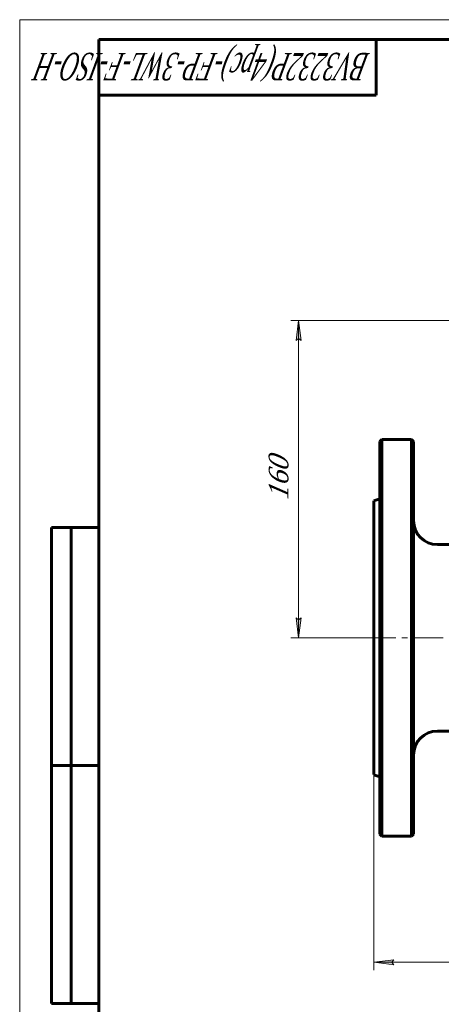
# Model space of a CAD drawing. Header units: millimetres. Extents: x 0 to 614, y 0 to 420.
# Tile 5 of 9: x 0 to 106, y 172 to 420. Entities that reach past the tile are written whole.
import ezdxf

# ---------------------------------------------------------------- set-up
doc = ezdxf.new("R2010")
doc.units = ezdxf.units.MM
for name, pattern in [('K5LT_AXLED', [12, 7.5, -1.5, 1.5, -1.5]), ('K5LT_BASIC', [0]), ('K5LT_THIN', [0])]:
    doc.linetypes.add(name, pattern=pattern)
doc.layers.add('Системный слой', color=7, linetype='Continuous')
doc.layers.add('Системный слой (1)', color=7, linetype='Continuous', true_color=0x6c6c6c)
doc.styles.add('KDIMTEXTSTYLE', font='txt', dxfattribs={"width": 0.96, "oblique": 15, "height": 5})
doc.styles.add('KTEXTSTYLE', font='txt', dxfattribs={"width": 0.96, "height": 5})
doc.dimstyles.new('KDIMSTYLE (0.50)', dxfattribs={"dimtxt": 5, "dimasz": 1, "dimexe": 2, "dimexo": 0, "dimgap": 1, "dimtad": 1, "dimlfac": 2, "dimtxsty": 'KDIMTEXTSTYLE', "dimsah": 1, "dimcen": 0, "dimdle": 1, "dimadec": 0, "dimazin": 0, "dimtfac": 0.667, "dimtmove": 0, "dimatfit": 3, "dimfxl": 1, "dimtvp": 1, "dimtolj": 1, "dimtzin": 0, "dimarcsym": 0})

# ---------------------------------------------------------------- blocks, each defined once
blk = doc.blocks.new('U9')
at = {"layer": 'Системный слой (1)', "color": 143, "linetype": 'K5LT_BASIC', "lineweight": 60, "true_color": 0x33acca}
for p, q in [((89.42, 264.16), (89.42, 298.66)), ((89.42, 229.66), (89.42, 264.16))]:
    blk.add_line(p, q, dxfattribs=at)
blk = doc.blocks.new('U16')
at = {"layer": 'Системный слой (1)', "color": 143, "linetype": 'K5LT_BASIC', "lineweight": 60, "true_color": 0x33acca}
for p, q in [((99.42, 264.16), (99.42, 313.66)), ((99.42, 214.66), (99.42, 264.16))]:
    blk.add_line(p, q, dxfattribs=at)
blk = doc.blocks.new('U22')
at = {"layer": 'Системный слой (1)', "color": 143, "linetype": 'K5LT_BASIC', "lineweight": 60, "true_color": 0x33acca}
for p, q in [((90.92, 313.66), (90.92, 264.16)), ((90.92, 264.16), (90.92, 214.66))]:
    blk.add_line(p, q, dxfattribs=at)
blk = doc.blocks.new('D1')
at = {"layer": 'Системный слой (1)'}
for points in [[(71.06, 339.16), (70.4, 344.16), (69.74, 339.16), (70.4, 339.66)], [(70.4, 264.16), (71.06, 269.16), (70.4, 268.66), (69.74, 269.16)]]:
    blk.add_hatch(color=7, dxfattribs=at).paths.add_polyline_path(points)
at = {"layer": 'Системный слой (1)', "color": 7, "linetype": 'K5LT_THIN', "lineweight": 18, "true_color": 0xffffff}
for p, q in [((159.42, 344.16), (68.4, 344.16)), ((69.74, 339.16), (70.4, 344.16)), ((70.4, 344.16), (71.06, 339.16)), ((70.4, 339.66), (69.74, 339.16)), ((71.06, 339.16), (70.4, 339.66)), ((70.4, 264.16), (69.74, 269.16)), ((69.74, 269.16), (70.4, 268.66)), ((70.4, 268.66), (71.06, 269.16)), ((71.06, 269.16), (70.4, 264.16)), ((89.42, 264.16), (68.4, 264.16))]:
    blk.add_line(p, q, dxfattribs=at)
blk.add_wipeout([(69.4, 298.95), (62.02, 298.95), (62.02, 308.95), (69.4, 308.95)]).dxf.layer = 'Системный слой (1)'
blk.add_line((70.4, 344.16), (70.4, 264.16), dxfattribs=at)
at = {"layer": 'Системный слой (1)', "color": 7, "insert": (62.81, 298.95), "char_height": 5, "attachment_point": 1, "rotation": 90, "style": 'KTEXTSTYLE'}
blk.add_mtext('\\fArial|b0|c204|p34;\\H5.0;\\W1.000;\\Q15;\\fGOST Type AU|b0|i0|c204|p34;\\Q15;\\W0.960;160', dxfattribs=at)
blk = doc.blocks.new('KDIMARROW_01')
at = {"layer": 'Системный слой'}
blk.add_hatch(color=0, dxfattribs=at).paths.add_polyline_path([(-5, -0.66), (0, 0), (-5, 0.66), (-4.5, 0)])
at = {"layer": 'Системный слой', "color": 0, "linetype": 'K5LT_THIN', "lineweight": 18}
for p, q in [((-4.5, 0), (-5, 0.66)), ((-5, 0.66), (0, 0)), ((0, 0), (-5, -0.66)), ((-5, -0.66), (-4.5, 0))]:
    blk.add_line(p, q, dxfattribs=at)
at = {"layer": 'Системный слой (1)', "color": 0, "linetype": 'K5LT_THIN', "lineweight": 18}
blk.add_line((439.69, 264.16), (439.19, 264.16), dxfattribs=at)
blk = doc.blocks.new('D2')
at = {"layer": 'Системный слой (1)'}
for points in [[(93.92, 182.35), (94.42, 183.01), (89.42, 182.35), (94.42, 181.7)], [(229.42, 182.35), (224.42, 183.01), (224.92, 182.35), (224.42, 181.7)]]:
    blk.add_hatch(color=7, dxfattribs=at).paths.add_polyline_path(points)
at = {"layer": 'Системный слой (1)', "color": 7, "linetype": 'K5LT_THIN', "lineweight": 18, "true_color": 0xffffff}
for p, q in [((89.42, 229.66), (89.42, 180.35)), ((229.42, 229.66), (229.42, 180.35)), ((89.42, 182.35), (94.42, 183.01)), ((94.42, 181.7), (89.42, 182.35)), ((94.42, 183.01), (93.92, 182.35)), ((93.92, 182.35), (94.42, 181.7)), ((224.92, 182.35), (224.42, 183.01)), ((224.42, 183.01), (229.42, 182.35)), ((229.42, 182.35), (224.42, 181.7)), ((224.42, 181.7), (224.92, 182.35))]:
    blk.add_line(p, q, dxfattribs=at)
blk.add_wipeout([(153.75, 183.35), (153.75, 190.74), (164.64, 190.74), (164.64, 183.35)]).dxf.layer = 'Системный слой (1)'
blk.add_line((89.42, 182.35), (229.42, 182.35), dxfattribs=at)
at = {"layer": 'Системный слой (1)', "color": 7, "insert": (153.75, 189.94), "char_height": 5, "attachment_point": 1, "style": 'KTEXTSTYLE'}
blk.add_mtext('\\fArial|b0|c204|p34;\\H5.0;\\W1.000;\\Q15;\\fGOST Type AU|b0|i0|c204|p34;\\Q15;\\W0.960;280', dxfattribs=at)
blk = doc.blocks.new('U74')
at = {"color": 7, "linetype": 'K5LT_THIN', "lineweight": 18, "true_color": 0xffffff}
for p, q in [((0, 0), (0, 420)), ((0, 420), (594, 420))]:
    blk.add_line(p, q, dxfattribs=at)
at = {"color": 143, "linetype": 'K5LT_BASIC', "lineweight": 60, "true_color": 0x33acca}
for p, q in [((20, 5), (20, 415)), ((20, 415), (589, 415)), ((90, 415), (90, 401)), ((90, 401), (20, 401)), ((8, 172), (8, 292)), ((20, 292), (8, 292)), ((13, 172), (13, 292)), ((20, 232), (8, 232)), ((20, 172), (8, 172))]:
    blk.add_line(p, q, dxfattribs=at)
at = {"color": 7, "insert": (88.48, 404.64), "char_height": 7, "attachment_point": 1, "rotation": 180, "style": 'KTEXTSTYLE'}
blk.add_mtext('\\fArial|b0|c204|p34;\\H5.0;\\W1.000;\\Q15;\\fGOST Type AU|b0|i0|c204|p34;\\Q15;\\W0.579;\\H7.00;BV3232P(4pc)-FP-3WL-F-ISO-H', dxfattribs=at)

msp = doc.modelspace()

# ---------------------------------------------------------------- linework, layer by layer
at = {"layer": 'Системный слой (1)', "color": 143, "linetype": 'K5LT_BASIC', "lineweight": 60, "true_color": 0x33acca}
for p, q in [((90.9181, 313.6587), (91.4181, 314.1587)), ((91.4181, 264.1587), (91.4181, 314.1587)), ((98.9181, 314.1587), (91.4181, 314.1587)), ((99.4181, 313.6587), (98.9181, 314.1587)), ((98.9181, 314.1587), (98.9181, 264.1587)), ((89.4181, 298.6587), (90.9181, 299.2047)), ((109.6681, 287.6587), (105.4181, 287.6587)), ((91.4181, 214.1587), (91.4181, 264.1587)), ((98.9181, 264.1587), (98.9181, 214.1587)), ((109.6681, 240.6587), (105.4181, 240.6587)), ((89.4181, 229.6587), (90.9181, 229.1128)), ((90.9181, 214.6587), (91.4181, 214.1587)), ((98.9181, 214.1587), (91.4181, 214.1587)), ((99.4181, 214.6587), (98.9181, 214.1587))]:
    msp.add_line(p, q, dxfattribs=at)
at = {"layer": 'Системный слой (1)', "color": 30, "linetype": 'K5LT_AXLED', "lineweight": 18, "true_color": 0xff8000}
msp.add_line((87.4181, 264.1587), (117.6681, 264.1587), dxfattribs=at)
at = {"layer": 'Системный слой (1)', "color": 143, "linetype": 'K5LT_BASIC', "lineweight": 60, "true_color": 0x33acca}
for centre, start, end in [((105.4181, 293.6587), 180, 270), ((105.4181, 234.6587), 90, 180)]:
    msp.add_arc(centre, 6, start, end, dxfattribs=at)

# ---------------------------------------------------------------- block references
at = {"layer": 'Системный слой (1)'}
for name in ['U22', 'U16', 'U9']:
    msp.add_blockref(name, (0, 0), dxfattribs=at)

# ---------------------------------------------------------------- next in the draw order: dimensions: what is measured, and where the dimension line sits
at = {"layer": 'Системный слой (1)', "color": 7}
dim = msp.add_linear_dim(base=(70.4015, 344.1587), p1=(89.4181, 264.1587), p2=(159.4181, 344.1587), angle=90, dimstyle='KDIMSTYLE (0.50)', override={"dimexo": 0, "dimpost": '\\fGOST Type AU|b0|c204|p34;\\H5.0;\\W0.960;\\Q15;<>', "dimblk1": 'KDIMARROW_01', "dimblk2": 'KDIMARROW_01', "dimse1": 0, "dimse2": 0, "dimclrt": 7, "dimtol": 1, "dimtp": 0, "dimtm": 0, "dimtdec": 5, "dimtolj": 1}, dxfattribs=at)
dim.commit()
dim.dimension.update_dxf_attribs({"geometry": 'D1', "text_midpoint": (70.4015, 304.1587), "dimtype": 160})
dim = msp.add_linear_dim(base=(89.4181, 182.3544), p1=(229.4181, 229.6587), p2=(89.4181, 229.6587), dimstyle='KDIMSTYLE (0.50)', override={"dimexo": 0, "dimpost": '\\fGOST Type AU|b0|c204|p34;\\H5.0;\\W0.960;\\Q15;<>', "dimblk1": 'KDIMARROW_01', "dimblk2": 'KDIMARROW_01', "dimse1": 0, "dimse2": 0, "dimclrt": 7, "dimtol": 1, "dimtp": 0, "dimtm": 0, "dimtdec": 5, "dimtolj": 1}, dxfattribs=at)
dim.commit()
dim.dimension.update_dxf_attribs({"geometry": 'D2', "text_midpoint": (159.4181, 182.3544), "dimtype": 160})

# ---------------------------------------------------------------- next in the draw order: block references
msp.add_blockref('U74', (0, 0))

doc.saveas('drawing.dxf')
